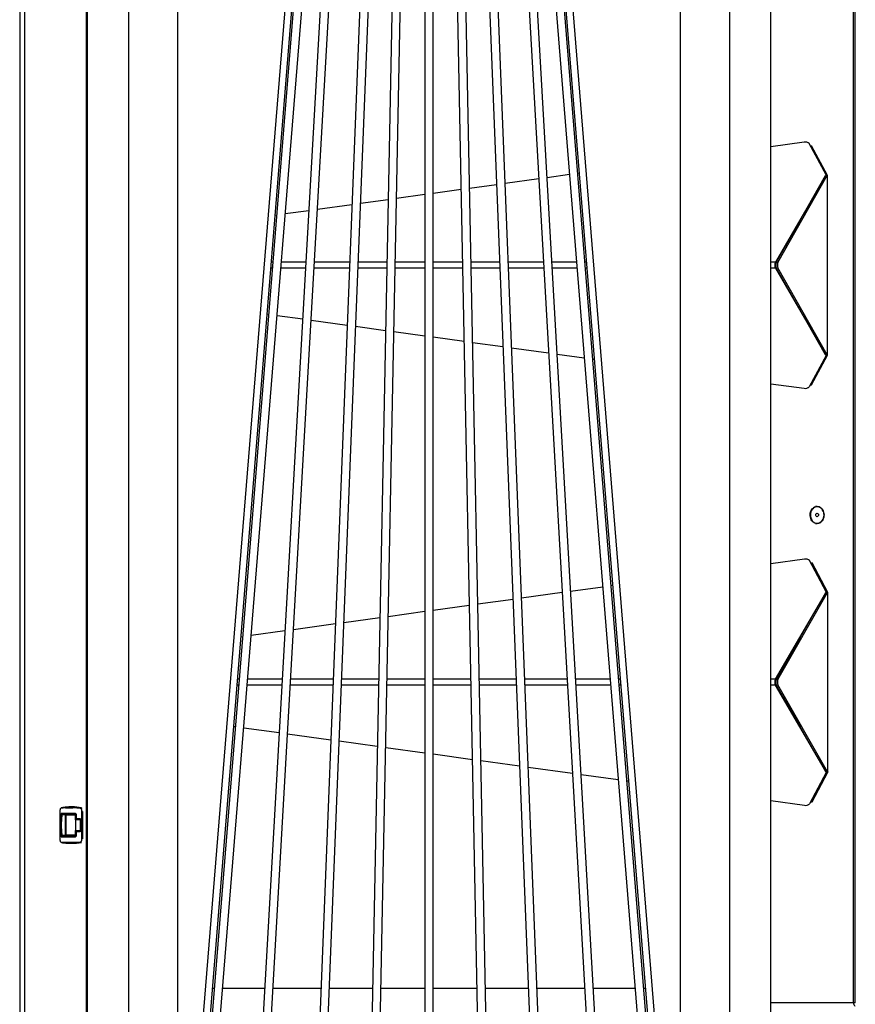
# Model space of a CAD drawing. Extents: x -3139 to 1389, y -669 to 4607.
# Tile 10 of 14: x -3135 to -2354, y 2253 to 3173. Entities that reach past the tile are written whole.
import ezdxf

# ---------------------------------------------------------------- set-up
doc = ezdxf.new("R2010")
doc.units = 0
doc.layers.get('0').update_dxf_attribs({"linetype": 'CONTINUOUS'})

# ---------------------------------------------------------------- blocks, each defined once
blk = doc.blocks.new('M9_-_TOP')
for p, q in [((-12.586, 43.525), (-12.586, -43.473)), ((-11.063, 43.525), (-11.063, -43.475)), ((11.063, 43.525), (11.063, -43.475)), ((-15.062, 43.438), (-15.062, -43.388)), ((-14.87, -43.388), (-14.87, 43.438)), ((-14.869, -43.388), (-14.869, 43.438)), ((-12.608, -43.388), (-12.608, 43.438)), ((-9.259, 40.582), (-9.259, -43.475)), ((9.259, -43.475), (9.259, 40.582)), ((15.627, -37.929), (15.627, 37.979)), ((15.693, -37.929), (15.693, 37.979)), ((-1.324, 29.529), (-4.158, -42.024)), ((4.158, -42.024), (1.324, 29.529)), ((-5.97, -41.558), (-1.959, 29.004)), ((-3.758, -39.827), (-1.032, 28.999)), ((1.032, 28.999), (3.759, -39.858)), ((1.959, 29.004), (5.97, -41.558)), ((-1.82, -40.151), (-0.459, 28.68)), ((0.459, 28.68), (1.816, -39.989)), ((-0.773, 28.61), (-2.172, -42.182)), ((-0.156, 28.617), (-0.156, -40.289)), ((0.156, -40.289), (0.156, 28.617)), ((2.172, -42.182), (0.773, 28.61)), ((-7.925, -41.529), (-2.382, 27.068)), ((-2.382, 27.068), (-6.193, -39.966)), ((6.196, -40.028), (2.382, 27.068)), ((2.382, 27.068), (7.796, -39.937)), ((12.58, -43.475), (12.58, 25.697)), ((12.586, -43.475), (12.586, 25.687)), ((-12.58, 24.828), (-12.58, -43.473)), ((-8.706, -43.456), (-3.27, 23.591)), ((-3.034, 23.571), (-8.471, -43.475)), ((-2.979, 23.566), (-8.236, -41.504)), ((8.236, -41.504), (2.979, 23.566)), ((8.471, -43.475), (3.034, 23.571)), ((3.27, 23.591), (8.706, -43.456)), ((13.808, -6.253), (12.586, -6.422)), ((14.616, -7.457), (13.999, -6.309)), ((14.04, -6.385), (14.086, -6.385)), ((14.671, -7.476), (14.086, -6.385)), ((4.04, -7.605), (2.801, -7.776)), ((5.171, -7.448), (4.351, -7.562)), ((5.545, -7.396), (5.481, -7.405)), ((14.616, -7.457), (12.75, -10.669)), ((12.784, -10.688), (14.602, -7.483)), ((12.845, -10.688), (14.663, -7.483)), ((14.602, -7.483), (14.672, -7.483)), ((14.616, -7.457), (14.611, -7.483)), ((14.612, -7.476), (14.671, -7.476)), ((14.671, -7.476), (14.671, -7.483)), ((14.672, -14.083), (14.672, -7.483)), ((14.675, -14.086), (14.675, -7.479)), ((2.49, -7.819), (1.496, -7.957)), ((-0.156, -8.186), (-1.191, -8.329)), ((1.184, -8), (0.156, -8.143)), ((-2.832, -8.556), (-4.104, -8.732)), ((-1.504, -8.372), (-2.518, -8.513)), ((-5.605, -8.94), (-5.671, -8.949)), ((-4.42, -8.776), (-5.288, -8.896)), ((13.679, -9.109), (12.741, -10.726)), ((-5.745, -10.669), (-5.811, -10.669)), ((-4.527, -10.669), (-5.431, -10.669)), ((-2.916, -10.669), (-4.214, -10.669)), ((-1.549, -10.669), (-2.603, -10.669)), ((-0.156, -10.669), (-1.237, -10.669)), ((1.237, -10.669), (0.156, -10.669)), ((2.603, -10.669), (1.549, -10.669)), ((4.214, -10.669), (2.916, -10.669)), ((5.431, -10.669), (4.527, -10.669)), ((5.811, -10.669), (5.745, -10.669)), ((12.75, -10.669), (12.586, -10.669)), ((12.741, -10.726), (12.734, -10.73)), ((12.734, -10.835), (12.741, -10.839)), ((12.739, -10.867), (12.742, -10.875)), ((12.75, -10.669), (12.741, -10.726)), ((12.75, -10.896), (12.741, -10.839)), ((12.741, -10.839), (13.679, -12.456)), ((12.784, -10.688), (12.845, -10.688)), ((-5.763, -10.896), (-5.829, -10.896)), ((-4.54, -10.896), (-5.45, -10.896)), ((-2.925, -10.896), (-4.227, -10.896)), ((-1.554, -10.896), (-2.612, -10.896)), ((-0.156, -10.896), (-1.241, -10.896)), ((1.241, -10.896), (0.156, -10.896)), ((2.612, -10.896), (1.554, -10.896)), ((4.227, -10.896), (2.925, -10.896)), ((5.45, -10.896), (4.54, -10.896)), ((5.829, -10.896), (5.763, -10.896)), ((12.75, -10.896), (12.586, -10.896)), ((12.75, -10.896), (14.616, -14.108)), ((12.784, -10.877), (12.845, -10.877)), ((14.602, -14.083), (12.784, -10.877)), ((14.663, -14.083), (12.845, -10.877)), ((-5.965, -12.575), (-5.899, -12.584)), ((-5.589, -12.627), (-4.646, -12.758)), ((-4.335, -12.801), (-3.008, -12.985)), ((-2.697, -13.028), (-1.599, -13.18)), ((-1.287, -13.223), (-0.156, -13.379)), ((0.156, -13.423), (1.294, -13.58)), ((1.608, -13.623), (2.726, -13.778)), ((3.041, -13.822), (4.404, -14.011)), ((4.72, -14.054), (5.716, -14.192)), ((14.616, -14.108), (13.999, -15.256)), ((14.086, -15.18), (14.671, -14.09)), ((14.602, -14.083), (14.672, -14.083)), ((14.616, -14.108), (14.611, -14.083)), ((14.612, -14.09), (14.671, -14.09)), ((6.033, -14.236), (6.101, -14.245)), ((12.586, -15.143), (13.808, -15.312)), ((14.04, -15.18), (14.086, -15.18)), ((14.286, -19.663), (14.225, -19.663)), ((14.225, -20.288), (14.286, -20.288)), ((13.823, -21.598), (12.586, -21.769)), ((14.626, -22.803), (14.013, -21.655)), ((14.054, -21.731), (14.1, -21.731)), ((14.682, -22.821), (14.1, -21.731)), ((6.397, -22.625), (5.216, -22.789)), ((6.776, -22.573), (6.707, -22.582)), ((14.626, -22.803), (12.749, -26.015)), ((12.783, -26.034), (14.613, -22.828)), ((12.844, -26.034), (14.674, -22.828)), ((14.613, -22.828), (14.683, -22.828)), ((14.626, -22.803), (14.622, -22.828)), ((14.623, -22.821), (14.682, -22.821)), ((14.682, -22.821), (14.682, -22.828)), ((14.683, -29.428), (14.683, -22.828)), ((14.686, -29.432), (14.686, -22.825)), ((3.095, -23.082), (1.798, -23.261)), ((4.906, -22.832), (3.406, -23.039)), ((-0.156, -23.532), (-1.495, -23.717)), ((1.487, -23.304), (0.156, -23.488)), ((-1.808, -23.76), (-3.129, -23.943)), ((-5.299, -24.243), (-6.542, -24.415)), ((-3.443, -23.986), (-4.983, -24.199)), ((-6.859, -24.458), (-6.93, -24.468)), ((13.676, -24.47), (12.74, -26.072)), ((-6.985, -26.015), (-7.055, -26.015)), ((-5.4, -26.015), (-6.671, -26.015)), ((-3.524, -26.015), (-5.087, -26.015)), ((-1.853, -26.015), (-3.211, -26.015)), ((-0.156, -26.015), (-1.54, -26.015)), ((1.54, -26.015), (0.156, -26.015)), ((3.211, -26.015), (1.853, -26.015)), ((5.087, -26.015), (3.524, -26.015)), ((6.671, -26.015), (5.4, -26.015)), ((7.055, -26.015), (6.985, -26.015)), ((12.749, -26.015), (12.586, -26.015)), ((12.749, -26.015), (12.74, -26.072)), ((12.783, -26.034), (12.844, -26.034)), ((-7.003, -26.242), (-7.074, -26.242)), ((-5.412, -26.242), (-6.689, -26.242)), ((-3.533, -26.242), (-5.099, -26.242)), ((-1.857, -26.242), (-3.22, -26.242)), ((-0.156, -26.242), (-1.545, -26.242)), ((1.545, -26.242), (0.156, -26.242)), ((3.22, -26.242), (1.857, -26.242)), ((5.099, -26.242), (3.533, -26.242)), ((6.689, -26.242), (5.412, -26.242)), ((7.074, -26.242), (7.003, -26.242)), ((12.749, -26.242), (12.586, -26.242)), ((12.74, -26.185), (13.676, -27.786)), ((12.749, -26.242), (12.74, -26.185)), ((12.749, -26.242), (14.626, -29.454)), ((12.783, -26.223), (12.844, -26.223)), ((14.613, -29.428), (12.783, -26.223)), ((14.674, -29.428), (12.844, -26.223)), ((-7.196, -27.751), (-7.126, -27.761)), ((-6.816, -27.804), (-5.511, -27.984)), ((-5.201, -28.027), (-3.612, -28.247)), ((-3.301, -28.29), (-1.901, -28.484)), ((-1.59, -28.527), (-0.156, -28.725)), ((0.156, -28.768), (1.599, -28.968)), ((1.912, -29.011), (3.337, -29.208)), ((3.652, -29.252), (5.283, -29.477)), ((5.599, -29.521), (6.97, -29.71)), ((14.626, -29.454), (14.013, -30.602)), ((14.1, -30.526), (14.682, -29.435)), ((14.613, -29.428), (14.683, -29.428)), ((14.626, -29.454), (14.622, -29.428)), ((14.623, -29.435), (14.682, -29.435)), ((14.682, -29.428), (14.682, -29.435)), ((7.287, -29.754), (7.359, -29.764)), ((-13.52, -30.746), (-13.482, -30.746)), ((-13.137, -30.718), (-13.172, -30.718)), ((-12.831, -30.746), (-12.792, -30.746)), ((12.586, -30.487), (13.823, -30.658)), ((14.054, -30.526), (14.1, -30.526)), ((-13.581, -30.884), (-13.581, -31.891)), ((-13.002, -30.962), (-13.53, -30.962)), ((-12.991, -30.982), (-13.509, -30.982)), ((-13.509, -30.982), (-12.99, -30.986)), ((-13.358, -31.016), (-13.37, -31.016)), ((-13.37, -31.759), (-13.37, -31.016)), ((-13.36, -31.034), (-13.36, -31.741)), ((-13.359, -31.004), (-13.358, -31.016)), ((-13.358, -31.016), (-13.358, -31.021)), ((-13.356, -31.015), (-13.016, -31.014)), ((-13.337, -30.995), (-12.998, -30.995)), ((-13.011, -31.19), (-13.011, -31.034)), ((-12.986, -31.021), (-12.986, -31.139)), ((-12.986, -31.139), (-12.837, -31.139)), ((-12.837, -31.139), (-12.837, -31.636)), ((-12.773, -31.891), (-12.773, -30.884)), ((-12.75, -30.884), (-12.773, -30.884)), ((-12.75, -30.884), (-12.75, -31.891)), ((-13.006, -31.191), (-13.006, -31.584)), ((-13.53, -31.813), (-13.002, -31.813)), ((-13.509, -31.793), (-12.99, -31.789)), ((-13.509, -31.793), (-12.983, -31.793)), ((-13.37, -31.759), (-13.358, -31.759)), ((-13.358, -31.759), (-13.359, -31.771)), ((-13.353, -31.771), (-13.359, -31.771)), ((-13.358, -31.754), (-13.358, -31.759)), ((-13.358, -31.759), (-13.357, -31.759)), ((-13.016, -31.761), (-13.356, -31.76)), ((-12.998, -31.78), (-13.337, -31.78)), ((-13.011, -31.741), (-13.011, -31.585)), ((-12.988, -31.776), (-13.009, -31.776)), ((-12.988, -31.777), (-13.007, -31.777)), ((-12.837, -31.636), (-12.986, -31.636)), ((-12.986, -31.636), (-12.986, -31.754)), ((-12.97, -31.617), (-12.837, -31.617)), ((-13.484, -32.035), (-13.459, -32.038)), ((-13.172, -32.057), (-13.137, -32.057)), ((-12.831, -32.029), (-12.792, -32.029)), ((-12.75, -31.891), (-12.773, -31.891)), ((-7.977, -37.382), (-7.903, -37.382)), ((-7.59, -37.382), (-6.046, -37.382)), ((-5.733, -37.382), (-3.974, -37.382)), ((-3.661, -37.382), (-2.077, -37.382)), ((-1.765, -37.382), (-0.156, -37.382)), ((0.156, -37.382), (1.765, -37.382)), ((2.077, -37.382), (3.661, -37.382)), ((3.974, -37.382), (5.733, -37.382)), ((6.046, -37.382), (7.59, -37.382)), ((7.903, -37.382), (7.977, -37.382)), ((15.693, -37.929), (12.586, -37.929))]:
    blk.add_line(p, q)
at = {"flags": 128}
for points in [[(14.229, -19.67), (14.27, -19.663), (14.311, -19.664), (14.352, -19.673), (14.391, -19.689), (14.427, -19.714), (14.459, -19.744), (14.487, -19.781), (14.51, -19.823), (14.527, -19.869), (14.538, -19.917), (14.542, -19.967), (14.54, -20.018), (14.531, -20.067), (14.516, -20.113), (14.495, -20.157), (14.468, -20.195), (14.437, -20.228), (14.402, -20.254), (14.364, -20.273), (14.323, -20.284), (14.282, -20.287), (14.241, -20.283), (14.202, -20.27), (14.164, -20.249), (14.129, -20.222), (14.099, -20.188), (14.074, -20.148), (14.053, -20.104), (14.039, -20.057), (14.032, -20.008), (14.031, -19.957), (14.037, -19.908), (14.049, -19.86), (14.067, -19.814), (14.091, -19.774), (14.12, -19.738), (14.153, -19.708), (14.19, -19.686), (14.229, -19.67)], [(14.234, -19.677), (14.194, -19.692), (14.158, -19.715), (14.124, -19.745), (14.096, -19.782), (14.072, -19.823), (14.055, -19.869), (14.044, -19.918), (14.039, -19.968), (14.042, -20.019), (14.051, -20.068), (14.067, -20.115), (14.089, -20.158), (14.116, -20.196), (14.148, -20.228), (14.184, -20.253), (14.223, -20.27), (14.264, -20.28), (14.305, -20.281), (14.346, -20.273), (14.386, -20.258), (14.423, -20.235), (14.456, -20.205), (14.485, -20.168), (14.508, -20.127), (14.525, -20.081), (14.537, -20.032), (14.541, -19.982), (14.538, -19.931), (14.529, -19.882), (14.513, -19.835), (14.491, -19.792), (14.464, -19.754), (14.432, -19.722), (14.396, -19.697), (14.357, -19.68), (14.316, -19.67), (14.275, -19.669), (14.234, -19.677)], [(14.302, -20.036), (14.283, -20.037), (14.265, -20.029), (14.25, -20.015), (14.241, -19.995), (14.239, -19.972), (14.243, -19.949), (14.254, -19.931), (14.27, -19.918), (14.288, -19.913), (14.307, -19.916), (14.323, -19.927), (14.335, -19.945), (14.341, -19.967), (14.34, -19.99), (14.332, -20.011), (14.319, -20.027), (14.302, -20.036)], [(-13.37, -31.016), (-13.44, -31.014), (-13.505, -31.012)], [(-12.987, -31.189), (-12.984, -31.181), (-12.969, -31.139)], [(-13.505, -31.763), (-13.44, -31.761), (-13.37, -31.759)], [(-13.359, -31.771), (-13.429, -31.773), (-13.494, -31.774)], [(-13.346, -31.777), (-13.448, -31.775), (-13.494, -31.774)], [(-12.976, -31.62), (-12.984, -31.594), (-12.987, -31.586)], [(15.627, -37.929), (15.628, -37.95), (15.631, -37.97), (15.637, -37.988), (15.645, -38.004), (15.654, -38.017), (15.664, -38.027), (15.676, -38.033), (15.688, -38.035)]]:
    blk.add_lwpolyline(points, dxfattribs=at)
for centre, radius, start, end in [((13.848, -6.47), 0.221, 46.7299, 100.2701), ((13.043, -10.783), 0.314, 158.8302, 201.1698), ((13.065, -10.783), 0.297, 161.3874, 198.6126), ((13.126, -10.783), 0.297, 161.3874, 198.6126), ((13.848, -15.095), 0.221, 259.7299, 313.2701), ((13.862, -21.815), 0.22, 46.6852, 100.3014), ((13.04, -26.128), 0.312, 158.7024, 201.2976), ((13.062, -26.128), 0.295, 161.2717, 198.7283), ((13.123, -26.128), 0.295, 161.2717, 198.7283), ((-13.137, -32.849), 2.131, 80.6912, 99.3088), ((-12.776, -30.789), 0.0205, 92.0848, 176.8115), ((13.862, -30.441), 0.22, 259.6986, 313.3148), ((-13.503, -31.023), 0.00537, 146.1038, 190.3788), ((-13.358, -31.016), 0.0117, 91.5497, 180.4804), ((-13.336, -31.014), 0.0195, 91.5993, 180.5545), ((-12.997, -31.014), 0.0194, 92.0602, 180.9915), ((-12.982, -30.962), 0.0197, 179.5082, 243.1957), ((-12.848, -31.216), 0.0647, 79.6477, 154.3731), ((-13.503, -31.752), 0.0053, 169.3757, 210.446), ((-13.358, -31.759), 0.0117, 179.5196, 268.4503), ((-13.336, -31.761), 0.0195, 179.4455, 268.4007), ((-12.997, -31.761), 0.0194, 179.0085, 267.9398), ((-12.982, -31.813), 0.0197, 116.8547, 180.4913), ((-12.825, -31.535), 0.0966, 212.3241, 237.9217), ((-13.136, -29.916), 2.141, 262.8007, 267.6001), ((-13.137, -29.922), 2.135, 268.0074, 279.3023)]:
    blk.add_arc(centre, radius, start, end)
for points, knots in [([(14.672, -7.483), (14.674, -7.481), (14.675, -7.48), (14.675, -7.478), (14.674, -7.477), (14.671, -7.476)], [0, 0, 0, 0, 0.5, 0.5, 1, 1, 1, 1]), ([(14.612, -14.088), (14.612, -14.087), (14.613, -14.086), (14.612, -14.084), (14.611, -14.083), (14.611, -14.083)], [0, 0, 0, 0, 0.318917, 0.657067, 1, 1, 1, 1]), ([(14.671, -14.09), (14.674, -14.088), (14.675, -14.087), (14.675, -14.085), (14.674, -14.084), (14.672, -14.083)], [0, 0, 0, 0, 0.5, 0.5, 1, 1, 1, 1]), ([(14.683, -22.828), (14.685, -22.827), (14.686, -22.826), (14.686, -22.824), (14.685, -22.822), (14.682, -22.821)], [0, 0, 0, 0, 0.5, 0.5, 1, 1, 1, 1]), ([(14.682, -29.435), (14.685, -29.434), (14.686, -29.433), (14.686, -29.431), (14.685, -29.429), (14.683, -29.428)], [0, 0, 0, 0, 0.5, 0.5, 1, 1, 1, 1]), ([(-13.569, -30.788), (-13.571, -30.79), (-13.572, -30.794), (-13.575, -30.806), (-13.576, -30.813), (-13.579, -30.831), (-13.579, -30.84), (-13.581, -30.862), (-13.581, -30.873), (-13.581, -30.884)], [0, 0, 0, 0, 0.25, 0.25, 0.5, 0.5, 0.75, 0.75, 1, 1, 1, 1]), ([(-13.521, -30.746), (-13.526, -30.746), (-13.531, -30.748), (-13.538, -30.756), (-13.54, -30.761), (-13.54, -30.766)], [0, 0, 0, 0, 0.5, 0.5, 1, 1, 1, 1]), ([(-12.851, -30.766), (-12.887, -30.761), (-12.923, -30.759), (-12.993, -30.757), (-13.027, -30.757), (-13.093, -30.758), (-13.125, -30.758), (-13.186, -30.759), (-13.216, -30.76), (-13.274, -30.76), (-13.301, -30.759), (-13.355, -30.758), (-13.38, -30.758), (-13.43, -30.757), (-13.453, -30.757), (-13.498, -30.759), (-13.52, -30.761), (-13.54, -30.766)], [0, 0, 0, 0, 0.125, 0.125, 0.25, 0.25, 0.375, 0.375, 0.5, 0.5, 0.625, 0.625, 0.75, 0.75, 0.875, 0.875, 1, 1, 1, 1]), ([(-13.521, -30.746), (-13.502, -30.742), (-13.481, -30.74), (-13.438, -30.738), (-13.415, -30.738), (-13.367, -30.739), (-13.342, -30.74), (-13.289, -30.741), (-13.261, -30.741), (-13.204, -30.741), (-13.174, -30.741), (-13.112, -30.74), (-13.08, -30.739), (-13.013, -30.738), (-12.978, -30.738), (-12.907, -30.74), (-12.87, -30.742), (-12.831, -30.746)], [0, 0, 0, 0, 0.125, 0.125, 0.25, 0.25, 0.375, 0.375, 0.5, 0.5, 0.625, 0.625, 0.75, 0.75, 0.875, 0.875, 1, 1, 1, 1]), ([(-12.831, -30.746), (-12.887, -30.737), (-12.944, -30.73), (-13.057, -30.721), (-13.114, -30.718), (-13.229, -30.718), (-13.287, -30.721), (-13.403, -30.73), (-13.462, -30.737), (-13.52, -30.746)], [0, 0, 0, 0, 0.25, 0.25, 0.5, 0.5, 0.75, 0.75, 1, 1, 1, 1]), ([(-12.831, -30.746), (-12.836, -30.746), (-12.841, -30.748), (-12.848, -30.756), (-12.85, -30.761), (-12.851, -30.766)], [0, 0, 0, 0, 0.5, 0.5, 1, 1, 1, 1]), ([(-12.773, -30.884), (-12.773, -30.873), (-12.774, -30.862), (-12.776, -30.84), (-12.778, -30.831), (-12.782, -30.813), (-12.784, -30.806), (-12.79, -30.794), (-12.793, -30.79), (-12.796, -30.788)], [0, 0, 0, 0, 0.25, 0.25, 0.5, 0.5, 0.75, 0.75, 1, 1, 1, 1]), ([(-13.53, -31.813), (-13.535, -31.784), (-13.538, -31.754), (-13.543, -31.704), (-13.545, -31.687), (-13.548, -31.652), (-13.549, -31.635), (-13.553, -31.58), (-13.554, -31.543), (-13.556, -31.485), (-13.556, -31.465), (-13.557, -31.426), (-13.557, -31.407), (-13.557, -31.367), (-13.557, -31.347), (-13.556, -31.308), (-13.556, -31.289), (-13.554, -31.232), (-13.553, -31.194), (-13.549, -31.139), (-13.548, -31.121), (-13.545, -31.087), (-13.543, -31.07), (-13.538, -31.021), (-13.535, -30.991), (-13.53, -30.962)], [0, 0, 0, 0, 0.125, 0.125, 0.1875, 0.1875, 0.25, 0.25, 0.375, 0.375, 0.4375, 0.4375, 0.5, 0.5, 0.5625, 0.5625, 0.625, 0.625, 0.75, 0.75, 0.8125, 0.8125, 0.875, 0.875, 1, 1, 1, 1]), ([(-13.509, -30.982), (-13.511, -30.996), (-13.513, -31.01), (-13.517, -31.039), (-13.52, -31.069), (-13.523, -31.102), (-13.525, -31.135), (-13.527, -31.152), (-13.53, -31.204), (-13.531, -31.24), (-13.533, -31.294), (-13.533, -31.313), (-13.534, -31.35), (-13.534, -31.368), (-13.534, -31.406), (-13.534, -31.424), (-13.533, -31.462), (-13.533, -31.48), (-13.531, -31.535), (-13.53, -31.571), (-13.527, -31.623), (-13.525, -31.64), (-13.523, -31.673), (-13.521, -31.689), (-13.517, -31.736), (-13.513, -31.766), (-13.509, -31.793)], [0, 0, 0, 0, 0.0625, 0.0625, 0.125, 0.1875, 0.1875, 0.25, 0.25, 0.375, 0.375, 0.4375, 0.4375, 0.5, 0.5, 0.5625, 0.5625, 0.625, 0.625, 0.75, 0.75, 0.8125, 0.8125, 0.875, 0.875, 1, 1, 1, 1]), ([(-13.508, -31.024), (-13.51, -31.036), (-13.511, -31.049), (-13.515, -31.076), (-13.516, -31.09), (-13.521, -31.132), (-13.523, -31.162), (-13.527, -31.224), (-13.529, -31.256), (-13.531, -31.321), (-13.531, -31.354), (-13.531, -31.404), (-13.531, -31.421), (-13.531, -31.454), (-13.53, -31.471), (-13.529, -31.52), (-13.527, -31.552), (-13.524, -31.598), (-13.523, -31.614), (-13.521, -31.643), (-13.519, -31.658), (-13.515, -31.7), (-13.512, -31.726), (-13.508, -31.751)], [0, 0, 0, 0, 0.0625, 0.0625, 0.125, 0.125, 0.25, 0.25, 0.375, 0.375, 0.5, 0.5, 0.5625, 0.5625, 0.625, 0.625, 0.75, 0.75, 0.8125, 0.8125, 0.875, 0.875, 1, 1, 1, 1]), ([(-13.509, -30.982), (-13.515, -30.982), (-13.52, -30.979), (-13.528, -30.972), (-13.53, -30.967), (-13.53, -30.962)], [0, 0, 0, 0, 0.5, 0.5, 1, 1, 1, 1]), ([(-13.356, -31.015), (-13.357, -31.015), (-13.358, -31.017), (-13.359, -31.024), (-13.36, -31.029), (-13.36, -31.034)], [0, 0, 0, 0, 0.5, 0.5, 1, 1, 1, 1]), ([(-13.011, -31.034), (-13.011, -31.029), (-13.012, -31.024), (-13.014, -31.016), (-13.015, -31.014), (-13.016, -31.014)], [0, 0, 0, 0, 0.5, 0.5, 1, 1, 1, 1]), ([(-13.002, -30.962), (-13.001, -30.962), (-13, -30.962), (-12.998, -30.964), (-12.997, -30.965), (-12.995, -30.968), (-12.994, -30.97), (-12.993, -30.974), (-12.992, -30.977), (-12.99, -30.985), (-12.988, -30.991), (-12.987, -31.005), (-12.986, -31.013), (-12.986, -31.021)], [0, 0, 0, 0, 0.125, 0.125, 0.25, 0.25, 0.375, 0.375, 0.5, 0.5, 0.75, 0.75, 1, 1, 1, 1]), ([(-13.006, -31.191), (-13.006, -31.191), (-13.006, -31.191), (-13.006, -31.191), (-13.006, -31.191), (-13.006, -31.191), (-13.006, -31.191), (-13.006, -31.191), (-13.006, -31.191), (-13.006, -31.191), (-13.006, -31.191), (-13.006, -31.191), (-13.006, -31.191), (-13.006, -31.191), (-13.006, -31.191), (-13.006, -31.191), (-13.006, -31.191), (-13.006, -31.191), (-13.006, -31.191), (-13.006, -31.191), (-13.007, -31.19), (-13.007, -31.19), (-13.007, -31.19), (-13.008, -31.19), (-13.008, -31.19), (-13.009, -31.19), (-13.01, -31.19), (-13.011, -31.19)], [0, 0, 0, 0, 0.0000000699, 0.0000000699, 0.0000000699, 0.0000001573, 0.0000001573, 0.0000001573, 0.000000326, 0.000000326, 0.000000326, 0.0000009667, 0.0000009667, 0.0000009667, 0.0000035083, 0.0000035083, 0.0000035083, 0.0000136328, 0.0000136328, 0.0000136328, 0.0000540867, 0.0000540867, 0.0000540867, 0.0002158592, 0.0002158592, 0.0002158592, 0.0004844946, 0.0004844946, 0.0004844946, 0.0004844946]), ([(-12.837, -31.191), (-12.852, -31.191), (-12.894, -31.191), (-12.936, -31.191), (-12.971, -31.191), (-12.99, -31.191), (-13.002, -31.191), (-13.006, -31.191)], [0, 0, 0, 0, 0.18516, 0.495569, 0.686414, 0.877462, 1, 1, 1, 1]), ([(-13.509, -31.793), (-13.515, -31.793), (-13.52, -31.796), (-13.528, -31.803), (-13.53, -31.808), (-13.53, -31.813)], [0, 0, 0, 0, 0.5, 0.5, 1, 1, 1, 1]), ([(-13.495, -31.774), (-13.498, -31.774), (-13.501, -31.772), (-13.504, -31.768), (-13.505, -31.765), (-13.505, -31.763)], [0, 0, 0, 0, 0.5, 0.5, 1, 1, 1, 1]), ([(-13.36, -31.741), (-13.36, -31.746), (-13.359, -31.751), (-13.358, -31.758), (-13.357, -31.76), (-13.356, -31.76)], [0, 0, 0, 0, 0.5, 0.5, 1, 1, 1, 1]), ([(-13.016, -31.761), (-13.015, -31.761), (-13.014, -31.759), (-13.012, -31.751), (-13.011, -31.746), (-13.011, -31.741)], [0, 0, 0, 0, 0.5, 0.5, 1, 1, 1, 1]), ([(-13.011, -31.585), (-13.011, -31.585), (-13.01, -31.585), (-13.009, -31.585), (-13.009, -31.585), (-13.009, -31.585), (-13.008, -31.585), (-13.008, -31.585), (-13.008, -31.585), (-13.008, -31.585), (-13.007, -31.585), (-13.007, -31.585), (-13.007, -31.585), (-13.007, -31.585), (-13.007, -31.585), (-13.007, -31.585), (-13.007, -31.585), (-13.007, -31.585), (-13.007, -31.585), (-13.006, -31.585), (-13.006, -31.584), (-13.006, -31.584), (-13.006, -31.584), (-13.006, -31.584), (-13.006, -31.584), (-13.006, -31.584), (-13.006, -31.584), (-13.006, -31.584), (-13.006, -31.584), (-13.006, -31.584), (-13.006, -31.584), (-13.006, -31.584), (-13.006, -31.584), (-13.006, -31.584), (-13.006, -31.584), (-13.006, -31.584), (-13.006, -31.584), (-13.006, -31.584), (-13.006, -31.584), (-13.006, -31.584), (-13.006, -31.584), (-13.006, -31.584), (-13.006, -31.584), (-13.006, -31.584), (-13.006, -31.584), (-13.006, -31.584), (-13.006, -31.584), (-13.006, -31.584), (-13.006, -31.584), (-13.006, -31.584), (-13.006, -31.584), (-13.006, -31.584), (-13.006, -31.584), (-13.006, -31.584), (-13.006, -31.584), (-13.006, -31.584), (-13.006, -31.584), (-13.006, -31.584), (-13.006, -31.584), (-13.006, -31.584), (-13.006, -31.584), (-13.006, -31.584), (-13.006, -31.584), (-13.006, -31.584), (-13.006, -31.584), (-13.006, -31.584), (-13.006, -31.584)], [0, 0, 0, 0, 0.000158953, 0.000158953, 0.000158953, 0.0002652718, 0.0002652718, 0.0002652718, 0.0003363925, 0.0003363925, 0.0003363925, 0.0003839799, 0.0003839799, 0.0003839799, 0.0004157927, 0.0004157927, 0.0004157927, 0.0004370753, 0.0004370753, 0.0004370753, 0.0004513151, 0.0004513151, 0.0004513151, 0.0004608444, 0.0004608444, 0.0004608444, 0.0004672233, 0.0004672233, 0.0004672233, 0.0004714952, 0.0004714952, 0.0004714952, 0.0004743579, 0.0004743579, 0.0004743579, 0.0004762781, 0.0004762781, 0.0004762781, 0.0004775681, 0.0004775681, 0.0004775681, 0.0004784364, 0.0004784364, 0.0004784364, 0.000479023, 0.000479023, 0.000479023, 0.0004794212, 0.0004794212, 0.0004794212, 0.0004796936, 0.0004796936, 0.0004796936, 0.0004798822, 0.0004798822, 0.0004798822, 0.0004800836, 0.0004800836, 0.0004800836, 0.0004801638, 0.0004801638, 0.0004801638, 0.0004802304, 0.0004802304, 0.0004802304, 0.0004802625, 0.0004802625, 0.0004802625, 0.0004802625]), ([(-13.006, -31.584), (-13.002, -31.584), (-12.99, -31.584), (-12.971, -31.584), (-12.936, -31.584), (-12.894, -31.584), (-12.852, -31.584), (-12.837, -31.584)], [0, 0, 0, 0, 0.1225382, 0.3135856, 0.5044309, 0.8148399, 1, 1, 1, 1]), ([(-12.986, -31.754), (-12.986, -31.758), (-12.987, -31.762), (-12.987, -31.769), (-12.987, -31.773), (-12.988, -31.78), (-12.989, -31.784), (-12.99, -31.79), (-12.99, -31.793), (-12.993, -31.801), (-12.994, -31.806), (-12.998, -31.811), (-13, -31.813), (-13.002, -31.813)], [0, 0, 0, 0, 0.125, 0.125, 0.25, 0.25, 0.375, 0.375, 0.5, 0.5, 0.75, 0.75, 1, 1, 1, 1]), ([(-12.97, -31.617), (-12.975, -31.617), (-12.98, -31.619), (-12.984, -31.625), (-12.985, -31.627), (-12.987, -31.631), (-12.987, -31.634), (-12.986, -31.636)], [0, 0, 0, 0, 0.5, 0.5, 0.75, 0.75, 1, 1, 1, 1]), ([(-12.837, -31.636), (-12.837, -31.636), (-12.837, -31.634), (-12.838, -31.631), (-12.837, -31.628), (-12.837, -31.627)], [0, 0, 0, 0, 0.012873, 0.657837, 1, 1, 1, 1]), ([(-13.581, -31.891), (-13.581, -31.902), (-13.581, -31.913), (-13.579, -31.935), (-13.579, -31.944), (-13.576, -31.962), (-13.575, -31.969), (-13.572, -31.981), (-13.571, -31.985), (-13.569, -31.987)], [0, 0, 0, 0, 0.25, 0.25, 0.5, 0.5, 0.75, 0.75, 1, 1, 1, 1]), ([(-13.54, -32.009), (-13.52, -32.014), (-13.498, -32.016), (-13.453, -32.018), (-13.43, -32.018), (-13.38, -32.017), (-13.355, -32.017), (-13.301, -32.016), (-13.274, -32.015), (-13.216, -32.015), (-13.186, -32.016), (-13.125, -32.017), (-13.093, -32.017), (-13.027, -32.018), (-12.993, -32.018), (-12.923, -32.016), (-12.887, -32.014), (-12.851, -32.009)], [0, 0, 0, 0, 0.125, 0.125, 0.25, 0.25, 0.375, 0.375, 0.5, 0.5, 0.625, 0.625, 0.75, 0.75, 0.875, 0.875, 1, 1, 1, 1]), ([(-13.54, -32.009), (-13.54, -32.014), (-13.538, -32.019), (-13.531, -32.027), (-13.526, -32.029), (-13.521, -32.029)], [0, 0, 0, 0, 0.5, 0.5, 1, 1, 1, 1]), ([(-12.831, -32.029), (-12.87, -32.033), (-12.907, -32.035), (-12.978, -32.037), (-13.013, -32.037), (-13.08, -32.036), (-13.112, -32.035), (-13.174, -32.034), (-13.204, -32.034), (-13.261, -32.034), (-13.289, -32.034), (-13.342, -32.035), (-13.367, -32.036), (-13.415, -32.037), (-13.438, -32.037), (-13.481, -32.035), (-13.502, -32.033), (-13.521, -32.029)], [0, 0, 0, 0, 0.125, 0.125, 0.25, 0.25, 0.375, 0.375, 0.5, 0.5, 0.625, 0.625, 0.75, 0.75, 0.875, 0.875, 1, 1, 1, 1]), ([(-13.461, -32.037), (-13.441, -32.04), (-13.394, -32.046), (-13.323, -32.051), (-13.249, -32.055), (-13.189, -32.056), (-13.125, -32.055), (-13.056, -32.053), (-12.954, -32.045), (-12.879, -32.036), (-12.831, -32.029), (-12.831, -32.029)], [0, 0, 0, 0, 0.0987514, 0.2282972, 0.3400964, 0.4519008, 0.5166713, 0.6462141, 0.7757591, 0.9993717, 1, 1, 1, 1]), ([(-12.831, -32.029), (-12.831, -32.029), (-12.887, -32.038), (-13, -32.052), (-13.138, -32.058), (-13.242, -32.056), (-13.317, -32.052), (-13.369, -32.048), (-13.398, -32.045), (-13.399, -32.045)], [0, 0, 0, 0, 0.000689, 0.302418, 0.604146, 0.727388, 0.850624, 0.993418, 1, 1, 1, 1]), ([(-12.831, -32.029), (-12.836, -32.029), (-12.841, -32.027), (-12.848, -32.019), (-12.85, -32.014), (-12.851, -32.009)], [0, 0, 0, 0, 0.5, 0.5, 1, 1, 1, 1]), ([(-12.796, -31.987), (-12.793, -31.985), (-12.79, -31.981), (-12.784, -31.969), (-12.782, -31.962), (-12.778, -31.944), (-12.776, -31.935), (-12.774, -31.913), (-12.773, -31.902), (-12.773, -31.891)], [0, 0, 0, 0, 0.25, 0.25, 0.5, 0.5, 0.75, 0.75, 1, 1, 1, 1])]:
    blk.add_open_spline(points, degree=3, knots=knots)
for points in [[(-13.54, -30.766), (-13.55, -30.768), (-13.56, -30.776), (-13.569, -30.788)], [(-12.796, -30.788), (-12.815, -30.776), (-12.833, -30.768), (-12.851, -30.766)], [(-12.831, -30.746), (-12.813, -30.749), (-12.795, -30.756), (-12.777, -30.769)], [(-13.505, -31.012), (-13.506, -31.015), (-13.507, -31.019), (-13.508, -31.024)], [(-13.508, -31.751), (-13.507, -31.756), (-13.506, -31.76), (-13.505, -31.763)], [(-13.494, -31.774), (-13.494, -31.774), (-13.495, -31.774), (-13.495, -31.774)], [(-13.569, -31.987), (-13.56, -31.999), (-13.55, -32.007), (-13.54, -32.009)], [(-12.851, -32.009), (-12.833, -32.007), (-12.815, -31.999), (-12.796, -31.987)]]:
    blk.add_open_spline(points, degree=3)

msp = doc.modelspace()

# ---------------------------------------------------------------- block references
at = {"xscale": 25.4, "yscale": 25.4, "zscale": 25.4}
msp.add_blockref('M9_-_TOP', (-2752.55, 3217.45), dxfattribs=at)

doc.saveas('drawing.dxf')
